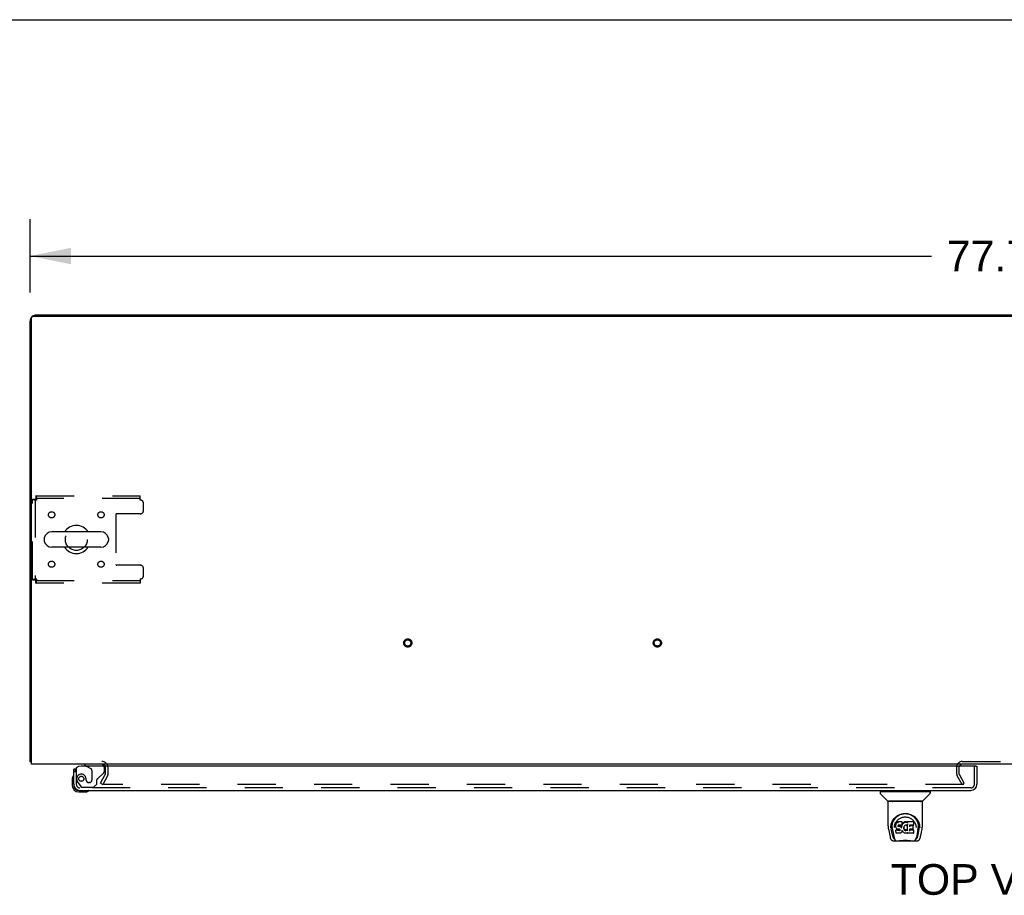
# Model space of a CAD drawing. Header units: inches. Extents: x 0 to 278, y 0 to 180.
# Tile 75 of 80: x 57 to 97, y 145 to 180. Entities that reach past the tile are written whole.
import ezdxf

# ---------------------------------------------------------------- set-up
doc = ezdxf.new("R2010")
doc.units = ezdxf.units.IN
doc.header["$LTSCALE"] = 15.310625
doc.header["$MEASUREMENT"] = 0
doc.linetypes.add('HIDDEN', pattern=[0.2, 0.1, -0.1])
doc.layers.get('0').update_dxf_attribs({"linetype": 'CONTINUOUS'})
for name, color, linetype in [('DEFAULT_2', 8, 'HIDDEN'), ('DIMENSIONS', 7, 'CONTINUOUS'), ('LEFTHAND_DOOR_ASSEMBLY', 7, 'CONTINUOUS')]:
    doc.layers.add(name, color=color, linetype=linetype)
doc.styles.get("Standard").update_dxf_attribs({"font": 'arial.ttf'})
doc.dimstyles.new('DIMSTYLE_1', dxfattribs={"dimtxt": 1.228125, "dimasz": 1.6375, "dimexe": 0.09, "dimexo": 0.07, "dimgap": 0.0375, "dimtad": 0, "dimtih": 1, "dimtoh": 1, "dimzin": 4, "dimdsep": 46, "dimtxsty": 'Standard', "dimblk": '_FILLED', "dimblk1": '_FILLED', "dimblk2": '_FILLED', "dimcen": 0.09, "dimadec": 3, "dimazin": 1, "dimtfac": 1, "dimtdec": 3, "dimtofl": 0, "dimtmove": 0, "dimatfit": 3, "dimldrblk": '_FILLED', "dimfxl": 0, "dimtolj": 1, "dimtzin": 4, "dimarcsym": 0})

# ---------------------------------------------------------------- blocks, each defined once
blk = doc.blocks.new('_FILLED')
at = {"color": 0, "linetype": 'ByBlock'}
blk.add_solid([(0, 0), (-1, 0.2), (-1, -0.2)], dxfattribs=at)
blk = doc.blocks.new('*D1')
at = {"layer": 'DIMENSIONS', "color": 2, "linetype": 'Continuous'}
for p, q in [((57.697, 169.189), (57.697, 172.126)), ((135.447, 169.189), (135.447, 172.126)), ((57.697, 170.652), (93.812, 170.652)), ((135.447, 170.652), (99.332, 170.652))]:
    blk.add_line(p, q, dxfattribs=at)
at = {"layer": 'DIMENSIONS', "color": 2, "linetype": 'Continuous', "xscale": 1.6375, "yscale": 1.6375, "zscale": 1.6375, "rotation": 180}
blk.add_blockref('_FILLED', (57.697, 170.652), dxfattribs=at)
at = {"layer": 'DIMENSIONS', "color": 2, "linetype": 'Continuous', "xscale": 1.6375, "yscale": 1.6375, "zscale": 1.6375}
blk.add_blockref('_FILLED', (135.447, 170.652), dxfattribs=at)
at = {"layer": 'DIMENSIONS', "color": 2, "linetype": 'Continuous', "insert": (96.572, 171.266), "char_height": 1.2281, "width": 4.29159, "attachment_point": 2, "line_spacing_factor": 0.9}
blk.add_mtext('77.75', dxfattribs=at)

msp = doc.modelspace()

# ---------------------------------------------------------------- linework, layer by layer
at = {"color": 7, "linetype": 'Continuous'}
for p, q in [((0, 180.125), (278.375, 180.125)), ((65.197, 168.289), (65.197, 168.237)), ((65.197, 168.289), (127.947, 168.289)), ((96.572, 168.289), (96.572, 168.237)), ((60.538, 159.595), (58.563, 159.595)), ((58.263, 159.333), (58.263, 159.245)), ((60.538, 158.983), (58.563, 158.983)), ((60.838, 159.333), (60.838, 159.245)), ((57.749, 150.393), (57.697, 150.393))]:
    msp.add_line(p, q, dxfattribs=at)
at = {"color": 3, "linetype": 'Continuous'}
for p, q in [((57.749, 150.289), (57.749, 168.177)), ((57.809, 168.237), (135.335, 168.237)), ((57.943, 168.289), (65.197, 168.289)), ((57.697, 150.393), (57.697, 168.042)), ((135.395, 150.289), (57.749, 150.289))]:
    msp.add_line(p, q, dxfattribs=at)
for points in [[(57.725, 150.379), (57.721, 150.379), (57.717, 150.38), (57.714, 150.381), (57.712, 150.382), (57.709, 150.383), (57.706, 150.383), (57.704, 150.384), (57.702, 150.385), (57.7, 150.387), (57.699, 150.388), (57.698, 150.389), (57.697, 150.39), (57.697, 150.391), (57.697, 150.393)], [(57.749, 150.373), (57.749, 150.373), (57.745, 150.374), (57.74, 150.375), (57.736, 150.376), (57.732, 150.377), (57.725, 150.379)]]:
    msp.add_lwpolyline(points, dxfattribs=at)
for centre, radius, start, end in [((57.943, 168.042), 0.246, 140.5601, 180), ((57.809, 168.177), 0.06, 90, 180), ((57.943, 168.042), 0.246, 90, 129.4399), ((60.575, 150.146), 0.142, 26.4666, 90), ((95.041, 150.174), 0.115, 115.1781, 161.7549)]:
    msp.add_arc(centre, radius, start, end, dxfattribs=at)
at = {"color": 7, "linetype": 'Continuous'}
for centre, radius, start, end in [((59.551, 159.289), 0.562, 32.9567, 147.0433), ((58.407, 159.333), 0.144, 164.3697, 180), ((58.563, 159.289), 0.306, 90, 164.3697), ((60.538, 159.289), 0.306, 15.6303, 90), ((60.695, 159.333), 0.144, 0, 15.6303), ((58.407, 159.245), 0.144, 180, 195.6303), ((58.563, 159.289), 0.306, 195.6303, 270), ((59.551, 159.289), 0.562, 212.956, 327.044), ((60.538, 159.289), 0.306, 270, 344.3697), ((60.695, 159.245), 0.144, 344.3697, 360)]:
    msp.add_arc(centre, radius, start, end, dxfattribs=at)
at = {"layer": 'DEFAULT_2', "color": 8, "linetype": 'HIDDEN'}
for p, q in [((57.935, 161.039), (57.935, 160.935)), ((57.935, 161.039), (62.113, 161.039)), ((62.113, 160.872), (62.113, 161.039)), ((57.801, 157.673), (57.801, 160.905)), ((57.801, 160.905), (57.905, 160.905)), ((57.905, 160.905), (57.905, 157.673)), ((62.113, 160.935), (57.935, 160.935)), ((62.238, 160.445), (62.238, 160.747)), ((61.138, 160.29), (61.138, 158.288)), ((62.113, 160.32), (61.168, 160.32)), ((62.113, 158.258), (61.168, 158.258)), ((62.238, 157.831), (62.238, 158.133)), ((57.801, 157.673), (57.905, 157.673)), ((57.935, 157.539), (57.935, 157.643)), ((57.935, 157.643), (62.113, 157.643)), ((62.113, 157.539), (57.935, 157.539)), ((62.113, 157.706), (62.113, 157.539)), ((95.041, 150.393), (98.103, 150.393)), ((60.718, 149.885), (60.718, 150.146)), ((60.822, 149.885), (60.822, 150.146)), ((94.822, 149.885), (94.822, 150.174)), ((94.926, 149.885), (94.926, 150.174)), ((60.517, 149.528), (60.713, 149.868)), ((60.517, 149.528), (60.607, 149.476)), ((60.803, 149.816), (60.607, 149.476)), ((95.036, 149.476), (94.84, 149.816)), ((95.126, 149.528), (94.93, 149.868)), ((95.036, 149.476), (95.126, 149.528)), ((95.103, 149.476), (60.653, 149.476))]:
    msp.add_line(p, q, dxfattribs=at)
for points in [[(57.968, 160.872), (57.965, 160.891), (57.963, 160.909), (57.961, 160.927), (57.958, 160.944), (57.956, 160.961), (57.954, 160.976), (57.951, 160.99), (57.949, 161.003), (57.947, 161.013), (57.944, 161.022), (57.942, 161.03), (57.94, 161.035), (57.937, 161.038), (57.935, 161.039)], [(57.801, 160.905), (57.802, 160.903), (57.805, 160.9), (57.81, 160.898), (57.817, 160.896), (57.826, 160.893), (57.837, 160.891), (57.85, 160.888), (57.864, 160.886), (57.879, 160.884), (57.895, 160.881), (57.913, 160.879), (57.931, 160.877), (57.949, 160.874), (57.968, 160.872)], [(57.905, 160.905), (57.905, 160.903), (57.906, 160.9), (57.908, 160.898), (57.911, 160.896), (57.914, 160.893), (57.919, 160.891), (57.923, 160.888), (57.929, 160.886), (57.934, 160.884), (57.94, 160.881), (57.947, 160.879), (57.954, 160.877), (57.961, 160.874), (57.968, 160.872)], [(57.968, 160.872), (57.965, 160.879), (57.963, 160.886), (57.961, 160.893), (57.958, 160.899), (57.956, 160.905), (57.954, 160.911), (57.951, 160.917), (57.949, 160.921), (57.947, 160.925), (57.944, 160.929), (57.942, 160.931), (57.94, 160.933), (57.937, 160.935), (57.935, 160.935)], [(57.968, 157.706), (57.949, 157.704), (57.931, 157.701), (57.913, 157.699), (57.895, 157.697), (57.879, 157.694), (57.864, 157.692), (57.85, 157.689), (57.837, 157.687), (57.826, 157.685), (57.817, 157.682), (57.81, 157.68), (57.805, 157.678), (57.802, 157.675), (57.801, 157.673)], [(57.968, 157.706), (57.961, 157.704), (57.954, 157.701), (57.947, 157.699), (57.94, 157.697), (57.934, 157.694), (57.929, 157.692), (57.923, 157.689), (57.919, 157.687), (57.914, 157.685), (57.911, 157.682), (57.908, 157.68), (57.906, 157.678), (57.905, 157.675), (57.905, 157.673)], [(57.935, 157.539), (57.937, 157.54), (57.94, 157.543), (57.942, 157.548), (57.944, 157.555), (57.947, 157.565), (57.949, 157.575), (57.951, 157.588), (57.954, 157.602), (57.956, 157.617), (57.958, 157.633), (57.961, 157.651), (57.963, 157.669), (57.965, 157.687), (57.968, 157.706)], [(57.935, 157.643), (57.937, 157.643), (57.94, 157.645), (57.942, 157.646), (57.944, 157.649), (57.947, 157.653), (57.949, 157.657), (57.951, 157.661), (57.954, 157.667), (57.956, 157.672), (57.958, 157.679), (57.961, 157.685), (57.963, 157.692), (57.965, 157.699), (57.968, 157.706)], [(60.635, 149.502), (60.635, 149.5), (60.634, 149.498), (60.634, 149.496), (60.633, 149.494), (60.633, 149.494)], [(60.633, 149.494), (60.633, 149.492), (60.634, 149.49), (60.634, 149.488), (60.635, 149.486), (60.636, 149.485), (60.638, 149.483), (60.639, 149.482), (60.641, 149.48), (60.643, 149.479), (60.645, 149.478), (60.647, 149.477)], [(60.653, 149.476), (60.651, 149.477), (60.649, 149.477), (60.647, 149.477)]]:
    msp.add_lwpolyline(points, dxfattribs=at)
for centre, radius in [((58.561, 160.279), 0.125), ((60.54, 160.279), 0.125), ((59.551, 159.289), 0.438), ((58.561, 158.299), 0.125), ((60.54, 158.299), 0.125), ((72.829, 155.143), 0.164), ((72.829, 155.143), 0.124), ((82.829, 155.143), 0.164), ((82.829, 155.143), 0.124)]:
    msp.add_circle(centre, radius, dxfattribs=at)
for centre, radius, start, end in [((62.113, 160.747), 0.125, 0, 90), ((61.168, 160.29), 0.03, 90, 180), ((62.113, 160.445), 0.125, 270, 360), ((61.168, 158.288), 0.03, 180, 270), ((62.113, 158.133), 0.125, 0, 90), ((62.113, 157.831), 0.125, 270, 360), ((60.575, 150.146), 0.246, 0, 90), ((95.041, 150.174), 0.219, 90, 180), ((60.575, 150.146), 0.142, 0, 26.4666), ((95.041, 150.174), 0.115, 161.7549, 180), ((95.041, 150.174), 0.115, 90, 115.1781), ((60.685, 149.885), 0.033, 330, 360), ((60.685, 149.885), 0.137, 330, 360), ((94.959, 149.885), 0.137, 180, 210), ((94.959, 149.885), 0.033, 180, 210)]:
    msp.add_arc(centre, radius, start, end, dxfattribs=at)
at = {"layer": 'LEFTHAND_DOOR_ASSEMBLY', "color": 3, "linetype": 'Continuous'}
for p, q in [((59.447, 149.477), (59.447, 150.085)), ((95.572, 150.21), (59.739, 150.21)), ((95.634, 150.21), (95.634, 149.477)), ((59.693, 149.231), (95.388, 149.231))]:
    msp.add_line(p, q, dxfattribs=at)
at = {"layer": 'LEFTHAND_DOOR_ASSEMBLY', "color": 7, "linetype": 'Continuous'}
for p, q in [((59.522, 150.085), (59.447, 150.085)), ((59.889, 150.289), (59.889, 150.25)), ((59.889, 150.25), (59.958, 150.21)), ((95.572, 150.21), (95.634, 150.21)), ((59.387, 149.69), (59.387, 149.434)), ((59.447, 149.477), (59.447, 149.434)), ((59.65, 149.231), (59.693, 149.231)), ((59.65, 149.171), (59.906, 149.171)), ((91.755, 149.184), (91.755, 149.129)), ((91.763, 149.192), (93.755, 149.192)), ((91.814, 149.192), (91.814, 149.231)), ((93.704, 149.192), (93.704, 149.231)), ((93.763, 149.184), (93.763, 149.129)), ((92.062, 148.807), (91.767, 149.101)), ((92.07, 147.819), (92.07, 148.782)), ((93.44, 148.79), (92.078, 148.79)), ((93.436, 148.798), (92.083, 148.798)), ((92.144, 148.798), (92.142, 148.794)), ((93.376, 148.794), (93.374, 148.798)), ((93.376, 148.794), (93.376, 148.794)), ((93.448, 147.819), (93.448, 148.782)), ((93.457, 148.807), (93.752, 149.101)), ((92.327, 148.073), (92.352, 148.108)), ((92.413, 147.943), (92.399, 147.921)), ((92.423, 147.952), (92.413, 147.943)), ((92.414, 147.907), (92.413, 147.943)), ((92.434, 147.96), (92.423, 147.952)), ((92.424, 147.916), (92.423, 147.952)), ((92.457, 147.971), (92.434, 147.96)), ((92.435, 147.924), (92.434, 147.96)), ((92.483, 147.979), (92.457, 147.971)), ((92.458, 147.934), (92.457, 147.971)), ((92.636, 147.979), (92.483, 147.979)), ((92.483, 147.942), (92.483, 147.979)), ((92.483, 147.942), (92.484, 147.941)), ((92.637, 147.924), (92.636, 147.979)), ((92.636, 147.944), (92.636, 147.979)), ((92.678, 147.929), (92.663, 147.911)), ((92.695, 147.945), (92.678, 147.929)), ((92.678, 147.893), (92.678, 147.929)), ((92.715, 147.96), (92.695, 147.945)), ((92.696, 147.909), (92.695, 147.945)), ((92.737, 147.97), (92.715, 147.96)), ((92.715, 147.923), (92.715, 147.96)), ((92.761, 147.975), (92.737, 147.97)), ((92.737, 147.933), (92.737, 147.97)), ((92.784, 147.977), (92.761, 147.975)), ((92.761, 147.938), (92.761, 147.975)), ((92.761, 147.937), (92.761, 147.938)), ((92.784, 147.977), (92.808, 147.977)), ((92.784, 147.94), (92.784, 147.977)), ((92.784, 147.939), (92.784, 147.94)), ((92.821, 147.975), (92.808, 147.977)), ((92.808, 147.94), (92.808, 147.977)), ((92.808, 147.939), (92.808, 147.94)), ((92.834, 147.971), (92.821, 147.975)), ((92.821, 147.938), (92.821, 147.975)), ((92.846, 147.963), (92.834, 147.971)), ((92.834, 147.934), (92.834, 147.971)), ((93.095, 147.977), (92.846, 147.977)), ((92.847, 147.927), (92.846, 147.977)), ((93.109, 147.852), (93.111, 147.96)), ((93.11, 147.991), (93.127, 147.966)), ((92.085, 147.675), (92.151, 147.37)), ((92.178, 147.734), (92.181, 147.792)), ((92.178, 147.735), (92.178, 147.734)), ((92.181, 147.792), (92.19, 147.846)), ((92.191, 147.852), (92.191, 147.797)), ((92.259, 147.402), (92.202, 147.679)), ((92.239, 147.745), (92.24, 147.719)), ((92.249, 147.654), (92.311, 147.35)), ((92.324, 147.748), (92.324, 147.748)), ((92.384, 147.871), (92.382, 147.846)), ((92.383, 147.812), (92.382, 147.846)), ((92.383, 147.812), (92.383, 147.812)), ((92.384, 147.787), (92.383, 147.812)), ((92.389, 147.896), (92.384, 147.871)), ((92.384, 147.837), (92.384, 147.871)), ((92.389, 147.762), (92.384, 147.787)), ((92.384, 147.787), (92.384, 147.787)), ((92.399, 147.921), (92.389, 147.896)), ((92.389, 147.861), (92.389, 147.896)), ((92.398, 147.739), (92.389, 147.762)), ((92.389, 147.762), (92.389, 147.762)), ((92.396, 147.646), (92.389, 147.638)), ((92.391, 147.525), (92.389, 147.638)), ((92.458, 147.646), (92.396, 147.646)), ((92.397, 147.609), (92.396, 147.646)), ((92.412, 147.717), (92.398, 147.739)), ((92.398, 147.739), (92.398, 147.739)), ((92.399, 147.886), (92.399, 147.921)), ((92.43, 147.699), (92.412, 147.717)), ((92.412, 147.717), (92.412, 147.717)), ((92.451, 147.685), (92.43, 147.699)), ((92.43, 147.699), (92.43, 147.699)), ((92.463, 147.681), (92.451, 147.685)), ((92.451, 147.685), (92.451, 147.685)), ((92.519, 147.647), (92.458, 147.646)), ((92.458, 147.609), (92.458, 147.646)), ((92.458, 147.609), (92.458, 147.608)), ((92.476, 147.679), (92.463, 147.681)), ((92.473, 147.814), (92.472, 147.8)), ((92.472, 147.794), (92.473, 147.812)), ((92.475, 147.828), (92.473, 147.814)), ((92.477, 147.82), (92.474, 147.824)), ((92.474, 147.789), (92.474, 147.824)), ((92.477, 147.831), (92.475, 147.827)), ((92.479, 147.833), (92.476, 147.831)), ((92.524, 147.678), (92.476, 147.679)), ((92.481, 147.818), (92.477, 147.82)), ((92.477, 147.784), (92.477, 147.82)), ((92.491, 147.837), (92.479, 147.833)), ((92.48, 147.781), (92.481, 147.818)), ((92.492, 147.814), (92.481, 147.818)), ((92.504, 147.838), (92.491, 147.837)), ((92.515, 147.815), (92.492, 147.814)), ((92.492, 147.778), (92.492, 147.814)), ((92.492, 147.776), (92.492, 147.778)), ((92.617, 147.838), (92.504, 147.838)), ((92.504, 147.838), (92.504, 147.838)), ((92.54, 147.814), (92.515, 147.815)), ((92.515, 147.778), (92.515, 147.815)), ((92.515, 147.777), (92.515, 147.778)), ((92.533, 147.648), (92.519, 147.647)), ((92.519, 147.61), (92.519, 147.647)), ((92.519, 147.61), (92.519, 147.608)), ((92.524, 147.678), (92.524, 147.679)), ((92.531, 147.678), (92.524, 147.678)), ((92.536, 147.676), (92.531, 147.678)), ((92.537, 147.65), (92.533, 147.648)), ((92.533, 147.611), (92.533, 147.648)), ((92.54, 147.672), (92.536, 147.676)), ((92.542, 147.654), (92.537, 147.65)), ((92.537, 147.614), (92.537, 147.65)), ((92.565, 147.808), (92.54, 147.814)), ((92.54, 147.777), (92.54, 147.814)), ((92.54, 147.776), (92.54, 147.777)), ((92.544, 147.668), (92.54, 147.672)), ((92.547, 147.662), (92.542, 147.654)), ((92.542, 147.618), (92.542, 147.654)), ((92.55, 147.656), (92.544, 147.668)), ((92.553, 147.642), (92.55, 147.656)), ((92.55, 147.63), (92.55, 147.656)), ((92.552, 147.636), (92.552, 147.646)), ((92.578, 147.803), (92.565, 147.808)), ((92.565, 147.771), (92.565, 147.808)), ((92.589, 147.537), (92.568, 147.523)), ((92.589, 147.795), (92.578, 147.803)), ((92.578, 147.766), (92.578, 147.803)), ((92.607, 147.776), (92.589, 147.795)), ((92.589, 147.758), (92.589, 147.795)), ((92.607, 147.554), (92.589, 147.537)), ((92.589, 147.537), (92.589, 147.537)), ((92.616, 147.762), (92.607, 147.776)), ((92.607, 147.741), (92.607, 147.776)), ((92.614, 147.565), (92.607, 147.555)), ((92.607, 147.555), (92.607, 147.554)), ((92.62, 147.576), (92.614, 147.565)), ((92.614, 147.565), (92.614, 147.565)), ((92.62, 147.804), (92.616, 147.762)), ((92.617, 147.726), (92.616, 147.762)), ((92.629, 147.839), (92.617, 147.838)), ((92.617, 147.838), (92.617, 147.838)), ((92.618, 147.719), (92.618, 147.72)), ((92.624, 147.827), (92.62, 147.804)), ((92.621, 147.77), (92.62, 147.804)), ((92.629, 147.599), (92.62, 147.576)), ((92.62, 147.576), (92.62, 147.576)), ((92.627, 147.839), (92.624, 147.827)), ((92.624, 147.792), (92.624, 147.827)), ((92.636, 147.623), (92.629, 147.599)), ((92.629, 147.599), (92.629, 147.599)), ((92.634, 147.851), (92.63, 147.839)), ((92.63, 147.814), (92.63, 147.84)), ((92.635, 147.865), (92.634, 147.851)), ((92.634, 147.851), (92.634, 147.851)), ((92.637, 147.89), (92.635, 147.865)), ((92.638, 147.871), (92.635, 147.863)), ((92.635, 147.865), (92.635, 147.865)), ((92.636, 147.634), (92.635, 147.635)), ((92.636, 147.633), (92.636, 147.634)), ((92.636, 147.634), (92.636, 147.634)), ((92.636, 147.632), (92.636, 147.633)), ((92.636, 147.633), (92.636, 147.633)), ((92.637, 147.631), (92.636, 147.623)), ((92.636, 147.623), (92.636, 147.623)), ((92.637, 147.89), (92.637, 147.924)), ((92.657, 147.595), (92.637, 147.631)), ((92.65, 147.892), (92.638, 147.871)), ((92.639, 147.836), (92.638, 147.871)), ((92.663, 147.911), (92.65, 147.892)), ((92.65, 147.856), (92.65, 147.892)), ((92.67, 147.576), (92.657, 147.595)), ((92.657, 147.595), (92.657, 147.595)), ((92.663, 147.875), (92.663, 147.911)), ((92.685, 147.559), (92.67, 147.576)), ((92.67, 147.576), (92.67, 147.576)), ((92.702, 147.544), (92.685, 147.559)), ((92.685, 147.559), (92.685, 147.559)), ((92.702, 147.739), (92.701, 147.713)), ((92.706, 147.765), (92.702, 147.739)), ((92.703, 147.735), (92.702, 147.74)), ((92.702, 147.701), (92.703, 147.735)), ((92.72, 147.53), (92.702, 147.544)), ((92.702, 147.544), (92.702, 147.544)), ((92.705, 147.723), (92.703, 147.735)), ((92.715, 147.699), (92.705, 147.723)), ((92.705, 147.689), (92.705, 147.723)), ((92.709, 147.776), (92.706, 147.765)), ((92.715, 147.787), (92.709, 147.776)), ((92.714, 147.664), (92.715, 147.699)), ((92.729, 147.809), (92.715, 147.787)), ((92.727, 147.677), (92.715, 147.699)), ((92.726, 147.642), (92.727, 147.677)), ((92.735, 147.668), (92.727, 147.677)), ((92.736, 147.818), (92.729, 147.809)), ((92.734, 147.632), (92.735, 147.668)), ((92.744, 147.659), (92.735, 147.668)), ((92.745, 147.824), (92.736, 147.818)), ((92.754, 147.653), (92.744, 147.659)), ((92.744, 147.623), (92.744, 147.659)), ((92.768, 147.834), (92.745, 147.824)), ((92.766, 147.648), (92.754, 147.653)), ((92.754, 147.616), (92.754, 147.653)), ((92.765, 147.611), (92.766, 147.648)), ((92.778, 147.646), (92.766, 147.648)), ((92.779, 147.837), (92.768, 147.834)), ((92.777, 147.608), (92.778, 147.609)), ((92.778, 147.646), (92.79, 147.645)), ((92.778, 147.609), (92.778, 147.646)), ((92.79, 147.836), (92.779, 147.837)), ((92.802, 147.834), (92.79, 147.836)), ((92.802, 147.647), (92.79, 147.645)), ((92.79, 147.609), (92.79, 147.645)), ((92.79, 147.607), (92.79, 147.609)), ((92.813, 147.829), (92.802, 147.834)), ((92.814, 147.651), (92.802, 147.647)), ((92.802, 147.61), (92.802, 147.647)), ((92.825, 147.656), (92.814, 147.651)), ((92.814, 147.614), (92.814, 147.651)), ((92.836, 147.663), (92.825, 147.656)), ((92.826, 147.62), (92.825, 147.656)), ((92.848, 147.877), (92.832, 147.837)), ((92.85, 147.534), (92.832, 147.523)), ((92.836, 147.627), (92.836, 147.663)), ((92.849, 147.88), (92.848, 147.879)), ((92.848, 147.879), (92.848, 147.879)), ((92.848, 147.879), (92.848, 147.878)), ((92.848, 147.878), (92.848, 147.878)), ((92.848, 147.878), (92.848, 147.878)), ((92.848, 147.878), (92.848, 147.878)), ((92.848, 147.878), (92.848, 147.877)), ((92.852, 147.624), (92.848, 147.877)), ((92.85, 147.885), (92.849, 147.883)), ((92.849, 147.883), (92.849, 147.882)), ((92.849, 147.882), (92.849, 147.88)), ((92.856, 147.534), (92.85, 147.534)), ((92.854, 147.616), (92.854, 147.617)), ((92.856, 147.526), (92.856, 147.534)), ((93.064, 147.682), (92.935, 147.682)), ((92.936, 147.682), (92.935, 147.608)), ((93.095, 147.643), (92.935, 147.643)), ((92.937, 147.838), (92.936, 147.779)), ((93.095, 147.838), (92.937, 147.838)), ((93.064, 147.814), (92.937, 147.814)), ((93.075, 147.693), (93.077, 147.801)), ((93.104, 147.526), (93.106, 147.632)), ((93.193, 147.779), (93.195, 147.748)), ((93.195, 147.748), (93.195, 147.748)), ((93.269, 147.651), (93.208, 147.35)), ((93.26, 147.402), (93.316, 147.679)), ((93.316, 147.897), (93.329, 147.846)), ((93.327, 147.852), (93.328, 147.797)), ((93.341, 147.734), (93.341, 147.735)), ((93.368, 147.37), (93.433, 147.675)), ((92.275, 147.215), (93.244, 147.215)), ((92.318, 147.294), (92.325, 147.294)), ((92.325, 147.294), (92.327, 147.285)), ((92.329, 147.282), (92.327, 147.285)), ((92.398, 147.517), (92.391, 147.524)), ((92.544, 147.517), (92.398, 147.517)), ((92.398, 147.517), (92.398, 147.517)), ((92.489, 147.215), (92.513, 147.216)), ((92.537, 147.215), (92.535, 147.217)), ((92.556, 147.519), (92.544, 147.517)), ((92.544, 147.517), (92.544, 147.518)), ((92.568, 147.523), (92.556, 147.519)), ((92.568, 147.523), (92.568, 147.523)), ((92.731, 147.525), (92.72, 147.53)), ((92.72, 147.53), (92.72, 147.53)), ((92.742, 147.521), (92.731, 147.525)), ((92.731, 147.525), (92.731, 147.525)), ((92.764, 147.516), (92.742, 147.521)), ((92.787, 147.513), (92.764, 147.516)), ((92.81, 147.516), (92.787, 147.513)), ((92.787, 147.514), (92.787, 147.513)), ((92.832, 147.523), (92.81, 147.516)), ((92.832, 147.523), (92.832, 147.523)), ((93.095, 147.517), (92.864, 147.517)), ((92.982, 147.215), (92.984, 147.217)), ((93.19, 147.282), (93.191, 147.285)), ((93.191, 147.285), (93.194, 147.294)), ((93.194, 147.294), (93.201, 147.294))]:
    msp.add_line(p, q, dxfattribs=at)
at = {"layer": 'LEFTHAND_DOOR_ASSEMBLY', "color": 8, "linetype": 'HIDDEN'}
for p, q in [((59.551, 150.085), (59.522, 150.085)), ((59.551, 150.085), (59.551, 149.477)), ((60.519, 150.289), (59.889, 150.289)), ((59.958, 150.21), (60.127, 150.112)), ((60.177, 150.025), (60.177, 149.646)), ((60.427, 149.719), (60.647, 149.939)), ((60.676, 150.009), (60.676, 150.132)), ((95.53, 149.477), (95.53, 150.21)), ((59.625, 149.534), (59.727, 149.39)), ((59.948, 149.646), (59.948, 149.635)), ((60.079, 149.548), (60.046, 149.548)), ((60.369, 149.482), (60.369, 149.661)), ((95.388, 149.335), (59.693, 149.335)), ((59.791, 149.356), (60.243, 149.356)), ((60.243, 149.356), (60.369, 149.482))]:
    msp.add_line(p, q, dxfattribs=at)
at = {"layer": 'LEFTHAND_DOOR_ASSEMBLY', "color": 7, "linetype": 'Continuous'}
for points in [[(92.141, 148.793), (92.141, 148.792), (92.14, 148.791), (92.14, 148.791), (92.14, 148.79), (92.14, 148.79)], [(92.142, 148.794), (92.142, 148.793), (92.141, 148.793)], [(93.377, 148.793), (93.377, 148.793), (93.376, 148.794)], [(93.378, 148.79), (93.379, 148.79), (93.379, 148.791), (93.378, 148.791), (93.378, 148.792), (93.377, 148.793)], [(92.19, 147.846), (92.203, 147.897), (92.22, 147.945), (92.24, 147.989), (92.263, 148.031), (92.289, 148.069), (92.317, 148.105), (92.347, 148.138), (92.381, 148.169), (92.417, 148.198), (92.456, 148.224), (92.496, 148.246), (92.539, 148.266), (92.583, 148.282), (92.627, 148.294), (92.671, 148.302), (92.715, 148.307), (92.759, 148.309), (92.804, 148.307), (92.848, 148.302), (92.892, 148.294), (92.936, 148.282), (92.98, 148.266), (93.022, 148.246), (93.063, 148.223), (93.102, 148.198), (93.138, 148.169), (93.171, 148.138), (93.202, 148.105), (93.23, 148.069), (93.256, 148.031), (93.279, 147.989), (93.299, 147.945), (93.316, 147.897)], [(92.239, 147.745), (92.237, 147.769), (92.238, 147.815), (92.244, 147.862), (92.253, 147.908), (92.266, 147.953), (92.284, 147.996), (92.304, 148.036), (92.327, 148.073)], [(92.352, 148.108), (92.379, 148.139), (92.407, 148.167)], [(92.362, 147.912), (92.376, 147.94), (92.391, 147.966)], [(92.391, 147.966), (92.408, 147.991), (92.426, 148.014), (92.446, 148.035), (92.467, 148.056), (92.489, 148.075), (92.513, 148.092), (92.538, 148.108), (92.565, 148.122), (92.591, 148.135), (92.619, 148.145), (92.647, 148.154), (92.675, 148.16), (92.703, 148.165), (92.731, 148.167), (92.759, 148.168), (92.787, 148.168), (92.815, 148.165), (92.843, 148.16), (92.871, 148.154), (92.899, 148.145), (92.927, 148.135), (92.954, 148.123), (92.98, 148.108), (93.005, 148.092), (93.029, 148.075), (93.052, 148.056), (93.073, 148.036), (93.092, 148.014), (93.11, 147.991)], [(92.407, 148.167), (92.437, 148.192), (92.467, 148.214), (92.499, 148.233)], [(92.458, 147.934), (92.458, 147.934), (92.458, 147.933), (92.458, 147.933), (92.458, 147.933), (92.458, 147.933), (92.458, 147.933)], [(92.499, 148.233), (92.531, 148.25), (92.563, 148.265), (92.595, 148.277)], [(92.595, 148.277), (92.628, 148.286), (92.66, 148.294), (92.693, 148.299), (92.726, 148.302), (92.758, 148.303), (92.791, 148.302), (92.823, 148.299), (92.856, 148.294), (92.888, 148.287)], [(92.635, 147.942), (92.635, 147.942), (92.635, 147.941), (92.634, 147.941), (92.634, 147.941), (92.634, 147.941), (92.634, 147.941)], [(92.738, 147.931), (92.738, 147.932), (92.738, 147.932), (92.738, 147.932), (92.738, 147.932), (92.738, 147.933), (92.737, 147.933)], [(92.821, 147.937), (92.821, 147.937), (92.821, 147.937), (92.821, 147.937), (92.821, 147.938), (92.821, 147.938), (92.821, 147.938)], [(92.833, 147.933), (92.833, 147.933), (92.833, 147.933), (92.833, 147.933), (92.834, 147.934), (92.834, 147.934), (92.834, 147.934)], [(92.849, 147.939), (92.848, 147.939), (92.848, 147.939), (92.848, 147.939), (92.848, 147.939), (92.847, 147.94), (92.847, 147.94)], [(92.888, 148.287), (92.921, 148.278), (92.953, 148.266), (92.985, 148.252)], [(92.985, 148.252), (93.017, 148.235), (93.048, 148.216), (93.078, 148.194), (93.108, 148.17), (93.137, 148.142), (93.164, 148.111), (93.19, 148.077), (93.213, 148.04), (93.234, 147.999), (93.251, 147.956), (93.265, 147.911), (93.275, 147.864), (93.28, 147.817)], [(93.127, 147.966), (93.143, 147.94), (93.156, 147.912)], [(92.07, 147.819), (92.071, 147.785), (92.074, 147.745), (92.08, 147.706), (92.085, 147.675)], [(92.191, 147.797), (92.192, 147.763), (92.196, 147.719), (92.202, 147.679)], [(92.24, 147.719), (92.242, 147.699), (92.245, 147.675), (92.249, 147.654)], [(92.324, 147.748), (92.326, 147.778), (92.331, 147.815)], [(92.331, 147.815), (92.339, 147.85), (92.35, 147.882), (92.362, 147.912)], [(92.383, 147.812), (92.383, 147.812), (92.383, 147.811), (92.384, 147.811), (92.384, 147.811), (92.384, 147.811), (92.385, 147.811)], [(92.384, 147.837), (92.385, 147.836), (92.385, 147.836), (92.385, 147.836), (92.385, 147.835), (92.386, 147.835), (92.386, 147.835)], [(92.384, 147.787), (92.384, 147.787), (92.384, 147.787), (92.385, 147.786), (92.385, 147.786), (92.386, 147.786), (92.386, 147.786)], [(92.389, 147.861), (92.39, 147.861), (92.39, 147.861), (92.39, 147.86), (92.391, 147.86), (92.391, 147.86), (92.391, 147.86)], [(92.389, 147.762), (92.389, 147.762), (92.389, 147.762), (92.39, 147.762), (92.39, 147.761), (92.391, 147.761)], [(92.389, 147.602), (92.39, 147.602), (92.39, 147.602), (92.39, 147.601), (92.39, 147.601), (92.391, 147.601), (92.391, 147.601)], [(92.397, 147.609), (92.397, 147.609), (92.397, 147.608), (92.397, 147.608), (92.397, 147.608), (92.397, 147.608), (92.398, 147.607)], [(92.398, 147.739), (92.398, 147.738), (92.399, 147.738), (92.399, 147.738), (92.4, 147.738)], [(92.399, 147.885), (92.399, 147.885), (92.4, 147.885), (92.4, 147.885), (92.4, 147.884), (92.4, 147.884), (92.401, 147.884)], [(92.412, 147.717), (92.412, 147.717), (92.412, 147.717), (92.413, 147.717), (92.413, 147.717), (92.414, 147.717)], [(92.414, 147.907), (92.414, 147.906), (92.414, 147.906), (92.414, 147.906), (92.415, 147.906), (92.415, 147.906), (92.415, 147.905)], [(92.424, 147.916), (92.424, 147.916), (92.424, 147.915), (92.424, 147.915), (92.424, 147.915), (92.425, 147.915), (92.425, 147.915)], [(92.43, 147.699), (92.43, 147.699), (92.43, 147.699), (92.431, 147.699), (92.431, 147.699)], [(92.435, 147.923), (92.435, 147.923), (92.435, 147.923), (92.435, 147.923), (92.435, 147.923), (92.435, 147.922), (92.436, 147.922)], [(92.451, 147.685), (92.451, 147.685), (92.452, 147.686), (92.452, 147.686)], [(92.463, 147.681), (92.464, 147.681), (92.464, 147.681), (92.464, 147.681)], [(92.47, 147.799), (92.47, 147.799), (92.471, 147.799), (92.471, 147.799), (92.472, 147.8), (92.472, 147.8), (92.472, 147.8)], [(92.47, 147.793), (92.471, 147.793), (92.471, 147.793), (92.472, 147.793), (92.472, 147.793), (92.472, 147.793), (92.472, 147.794)], [(92.471, 147.813), (92.471, 147.813), (92.472, 147.813), (92.472, 147.813), (92.473, 147.814), (92.473, 147.814), (92.473, 147.814)], [(92.472, 147.787), (92.472, 147.787), (92.473, 147.787), (92.473, 147.788), (92.473, 147.788), (92.474, 147.788), (92.474, 147.788)], [(92.473, 147.827), (92.473, 147.827), (92.474, 147.827), (92.474, 147.827), (92.475, 147.827), (92.475, 147.827)], [(92.475, 147.831), (92.475, 147.831), (92.476, 147.831), (92.476, 147.831), (92.476, 147.831)], [(92.475, 147.783), (92.475, 147.783), (92.476, 147.783), (92.476, 147.783), (92.476, 147.784), (92.476, 147.784), (92.477, 147.784)], [(92.476, 147.679), (92.476, 147.679), (92.476, 147.679), (92.476, 147.679)], [(92.478, 147.834), (92.479, 147.833), (92.479, 147.833), (92.479, 147.833), (92.479, 147.833)], [(92.48, 147.78), (92.48, 147.78), (92.48, 147.78), (92.48, 147.78), (92.48, 147.78), (92.48, 147.781), (92.48, 147.781)], [(92.49, 147.837), (92.491, 147.837), (92.491, 147.837), (92.491, 147.837)], [(92.531, 147.678), (92.531, 147.678), (92.531, 147.678), (92.531, 147.678)], [(92.533, 147.611), (92.533, 147.611), (92.533, 147.61), (92.533, 147.61), (92.533, 147.61), (92.533, 147.61), (92.533, 147.609)], [(92.536, 147.676), (92.536, 147.676), (92.536, 147.676), (92.537, 147.676)], [(92.537, 147.614), (92.538, 147.613), (92.538, 147.613), (92.538, 147.613), (92.538, 147.613), (92.538, 147.613), (92.539, 147.612)], [(92.54, 147.672), (92.541, 147.672), (92.541, 147.672), (92.541, 147.672), (92.542, 147.672)], [(92.542, 147.619), (92.542, 147.618), (92.542, 147.618), (92.543, 147.618), (92.543, 147.617), (92.543, 147.617), (92.543, 147.617)], [(92.544, 147.668), (92.545, 147.667), (92.545, 147.667), (92.545, 147.667), (92.546, 147.667)], [(92.55, 147.656), (92.55, 147.656), (92.551, 147.655), (92.551, 147.655), (92.552, 147.655), (92.552, 147.655)], [(92.55, 147.63), (92.551, 147.63), (92.551, 147.629), (92.551, 147.629), (92.551, 147.629), (92.552, 147.629), (92.552, 147.629)], [(92.552, 147.636), (92.552, 147.635), (92.553, 147.635), (92.553, 147.635), (92.553, 147.635), (92.554, 147.635), (92.554, 147.635)], [(92.553, 147.642), (92.553, 147.642), (92.553, 147.642), (92.553, 147.641), (92.554, 147.641), (92.554, 147.641), (92.555, 147.641)], [(92.565, 147.77), (92.565, 147.77), (92.565, 147.771), (92.565, 147.771), (92.565, 147.771), (92.565, 147.771), (92.565, 147.771)], [(92.577, 147.765), (92.577, 147.765), (92.577, 147.765), (92.577, 147.765), (92.577, 147.766), (92.577, 147.766), (92.578, 147.766)], [(92.587, 147.757), (92.588, 147.757), (92.588, 147.757), (92.588, 147.758), (92.588, 147.758), (92.588, 147.758), (92.589, 147.758)], [(92.589, 147.537), (92.589, 147.537), (92.589, 147.537), (92.588, 147.537), (92.588, 147.537)], [(92.605, 147.739), (92.605, 147.739), (92.606, 147.74), (92.606, 147.74), (92.606, 147.74), (92.606, 147.74), (92.607, 147.74)], [(92.607, 147.554), (92.607, 147.554), (92.607, 147.554), (92.606, 147.554), (92.606, 147.554), (92.605, 147.554)], [(92.614, 147.565), (92.614, 147.565), (92.614, 147.565), (92.613, 147.565), (92.612, 147.565)], [(92.618, 147.72), (92.617, 147.722), (92.617, 147.723), (92.617, 147.724), (92.617, 147.725)], [(92.62, 147.576), (92.62, 147.576), (92.619, 147.576), (92.619, 147.576), (92.618, 147.576)], [(92.623, 147.768), (92.622, 147.768), (92.622, 147.768), (92.621, 147.769), (92.621, 147.769), (92.621, 147.769), (92.621, 147.77)], [(92.626, 147.791), (92.626, 147.791), (92.626, 147.791), (92.625, 147.791), (92.625, 147.791), (92.625, 147.792), (92.624, 147.792)], [(92.629, 147.599), (92.629, 147.599), (92.629, 147.598), (92.628, 147.598), (92.628, 147.598), (92.627, 147.598)], [(92.629, 147.839), (92.629, 147.839), (92.629, 147.839), (92.628, 147.839), (92.628, 147.839)], [(92.63, 147.839), (92.629, 147.839), (92.629, 147.839), (92.629, 147.839)], [(92.632, 147.813), (92.632, 147.813), (92.631, 147.813), (92.631, 147.813), (92.631, 147.814), (92.631, 147.814), (92.63, 147.814)], [(92.634, 147.851), (92.634, 147.851), (92.633, 147.85), (92.633, 147.85), (92.632, 147.85), (92.632, 147.85)], [(92.635, 147.865), (92.635, 147.865), (92.635, 147.865), (92.635, 147.864), (92.634, 147.864), (92.634, 147.864), (92.633, 147.864)], [(92.636, 147.623), (92.636, 147.623), (92.636, 147.622), (92.635, 147.622), (92.635, 147.622), (92.635, 147.622), (92.634, 147.622)], [(92.637, 147.89), (92.637, 147.889), (92.636, 147.889), (92.636, 147.889), (92.636, 147.889), (92.635, 147.888), (92.635, 147.888)], [(92.635, 147.635), (92.635, 147.635), (92.635, 147.636)], [(92.636, 147.631), (92.636, 147.631), (92.636, 147.631), (92.636, 147.631), (92.636, 147.632), (92.636, 147.632), (92.636, 147.632), (92.636, 147.632)], [(92.637, 147.631), (92.637, 147.631), (92.636, 147.631), (92.636, 147.631), (92.636, 147.631)], [(92.641, 147.834), (92.64, 147.835), (92.64, 147.835), (92.64, 147.835), (92.639, 147.835), (92.639, 147.836), (92.639, 147.836)], [(92.652, 147.855), (92.651, 147.855), (92.651, 147.855), (92.651, 147.855), (92.65, 147.856), (92.65, 147.856), (92.65, 147.856)], [(92.657, 147.595), (92.657, 147.595), (92.657, 147.595), (92.658, 147.594), (92.658, 147.595)], [(92.665, 147.874), (92.665, 147.874), (92.664, 147.874), (92.664, 147.875), (92.664, 147.875), (92.664, 147.875), (92.663, 147.875)], [(92.67, 147.576), (92.67, 147.576), (92.67, 147.576), (92.671, 147.576), (92.671, 147.576), (92.671, 147.576)], [(92.68, 147.892), (92.68, 147.892), (92.679, 147.892), (92.679, 147.892), (92.679, 147.892), (92.679, 147.893), (92.678, 147.893)], [(92.685, 147.559), (92.685, 147.559), (92.686, 147.559), (92.686, 147.559), (92.687, 147.559)], [(92.697, 147.908), (92.696, 147.908), (92.696, 147.908), (92.696, 147.908), (92.696, 147.909), (92.696, 147.909), (92.695, 147.909)], [(92.701, 147.713), (92.701, 147.713), (92.701, 147.712), (92.7, 147.712), (92.7, 147.712), (92.699, 147.712), (92.699, 147.712)], [(92.702, 147.739), (92.702, 147.739), (92.702, 147.739), (92.702, 147.738), (92.701, 147.738), (92.701, 147.738), (92.7, 147.738)], [(92.702, 147.701), (92.702, 147.7), (92.702, 147.7), (92.701, 147.7), (92.701, 147.7), (92.7, 147.699), (92.7, 147.699)], [(92.702, 147.544), (92.702, 147.544), (92.703, 147.544), (92.703, 147.544), (92.703, 147.544)], [(92.705, 147.688), (92.704, 147.688), (92.704, 147.688), (92.704, 147.688), (92.703, 147.687), (92.703, 147.687), (92.703, 147.687)], [(92.706, 147.765), (92.705, 147.765), (92.705, 147.764), (92.705, 147.764), (92.704, 147.764), (92.704, 147.764)], [(92.709, 147.776), (92.709, 147.776), (92.709, 147.776), (92.708, 147.776), (92.708, 147.776), (92.707, 147.776)], [(92.714, 147.664), (92.714, 147.664), (92.714, 147.663), (92.713, 147.663), (92.713, 147.663), (92.713, 147.663), (92.712, 147.663)], [(92.715, 147.787), (92.714, 147.787), (92.714, 147.787), (92.714, 147.786), (92.713, 147.787)], [(92.716, 147.922), (92.716, 147.922), (92.716, 147.922), (92.715, 147.922), (92.715, 147.923), (92.715, 147.923), (92.715, 147.923)], [(92.725, 147.64), (92.725, 147.64), (92.725, 147.64), (92.726, 147.641), (92.726, 147.641), (92.726, 147.641), (92.726, 147.641)], [(92.729, 147.809), (92.729, 147.809), (92.728, 147.809), (92.728, 147.809), (92.728, 147.809), (92.727, 147.809)], [(92.733, 147.63), (92.733, 147.631), (92.734, 147.631), (92.734, 147.631), (92.734, 147.631), (92.734, 147.631), (92.734, 147.632)], [(92.736, 147.818), (92.736, 147.818), (92.735, 147.818), (92.735, 147.818), (92.735, 147.818)], [(92.743, 147.622), (92.743, 147.622), (92.743, 147.622), (92.743, 147.622), (92.744, 147.623), (92.744, 147.623), (92.744, 147.623)], [(92.745, 147.824), (92.745, 147.824), (92.744, 147.824), (92.744, 147.824)], [(92.753, 147.615), (92.753, 147.615), (92.754, 147.615), (92.754, 147.615), (92.754, 147.615), (92.754, 147.616), (92.754, 147.616)], [(92.765, 147.61), (92.765, 147.61), (92.765, 147.61), (92.765, 147.611), (92.765, 147.611), (92.765, 147.611), (92.765, 147.611)], [(92.768, 147.834), (92.768, 147.834), (92.768, 147.834), (92.768, 147.834)], [(92.779, 147.837), (92.779, 147.837), (92.779, 147.837), (92.779, 147.837)], [(92.79, 147.836), (92.79, 147.836), (92.79, 147.837), (92.79, 147.837)], [(92.802, 147.834), (92.802, 147.834), (92.802, 147.834), (92.802, 147.834)], [(92.803, 147.609), (92.803, 147.609), (92.803, 147.609), (92.803, 147.61), (92.803, 147.61), (92.802, 147.61), (92.802, 147.61)], [(92.813, 147.829), (92.814, 147.829), (92.816, 147.828), (92.818, 147.828), (92.82, 147.828), (92.822, 147.828), (92.824, 147.829), (92.826, 147.83), (92.828, 147.831), (92.829, 147.833), (92.831, 147.834), (92.832, 147.836), (92.832, 147.837)], [(92.814, 147.83), (92.814, 147.829), (92.814, 147.829), (92.813, 147.829)], [(92.815, 147.613), (92.815, 147.613), (92.815, 147.613), (92.815, 147.614), (92.815, 147.614), (92.815, 147.614), (92.814, 147.614)], [(92.827, 147.618), (92.827, 147.619), (92.826, 147.619), (92.826, 147.619), (92.826, 147.619), (92.826, 147.619), (92.826, 147.62)], [(92.851, 147.661), (92.851, 147.662), (92.85, 147.662), (92.849, 147.663), (92.849, 147.664), (92.848, 147.664), (92.847, 147.664), (92.846, 147.665), (92.846, 147.665), (92.845, 147.665), (92.844, 147.665), (92.843, 147.666), (92.842, 147.666)], [(92.849, 147.922), (92.849, 147.923), (92.848, 147.923), (92.848, 147.924), (92.848, 147.924), (92.847, 147.925), (92.847, 147.925)], [(92.848, 147.877), (92.848, 147.877), (92.848, 147.877)], [(92.848, 147.877), (92.848, 147.877), (92.848, 147.877), (92.848, 147.877)], [(92.85, 147.535), (92.85, 147.535), (92.85, 147.535), (92.85, 147.535), (92.85, 147.534), (92.85, 147.534), (92.85, 147.534)], [(92.854, 147.617), (92.853, 147.619), (92.853, 147.621), (92.852, 147.623)], [(92.858, 147.535), (92.857, 147.535), (92.857, 147.535), (92.857, 147.535), (92.857, 147.534), (92.856, 147.534), (92.856, 147.534)], [(92.933, 147.604), (92.933, 147.605), (92.933, 147.605), (92.933, 147.605), (92.934, 147.605), (92.934, 147.605), (92.934, 147.606)], [(92.934, 147.776), (92.935, 147.776), (92.935, 147.776), (92.935, 147.777), (92.935, 147.777), (92.936, 147.777), (92.936, 147.777)], [(92.934, 147.683), (92.934, 147.682), (92.935, 147.682), (92.935, 147.682), (92.935, 147.682), (92.935, 147.682), (92.935, 147.682)], [(92.936, 147.838), (92.936, 147.838), (92.936, 147.838), (92.936, 147.838), (92.937, 147.838), (92.937, 147.838), (92.937, 147.838)], [(93.064, 147.682), (93.065, 147.682), (93.067, 147.682), (93.069, 147.683), (93.07, 147.684), (93.072, 147.685), (93.073, 147.686), (93.074, 147.688), (93.074, 147.689), (93.075, 147.691), (93.075, 147.693)], [(93.095, 147.838), (93.096, 147.838), (93.098, 147.838), (93.1, 147.839), (93.102, 147.84), (93.104, 147.841), (93.106, 147.843), (93.107, 147.845), (93.108, 147.847), (93.109, 147.85), (93.109, 147.852)], [(93.156, 147.912), (93.169, 147.882), (93.179, 147.85), (93.187, 147.815), (93.193, 147.779)], [(93.269, 147.651), (93.27, 147.654), (93.27, 147.657), (93.271, 147.66), (93.271, 147.663), (93.272, 147.666), (93.272, 147.669), (93.273, 147.672), (93.273, 147.675), (93.274, 147.678), (93.274, 147.681), (93.275, 147.685), (93.275, 147.688), (93.276, 147.692), (93.276, 147.695), (93.276, 147.699), (93.277, 147.702), (93.277, 147.706), (93.278, 147.71), (93.278, 147.714), (93.278, 147.718), (93.28, 147.745)], [(93.28, 147.817), (93.281, 147.769), (93.28, 147.745)], [(93.316, 147.679), (93.323, 147.718), (93.327, 147.763), (93.328, 147.797)], [(93.329, 147.846), (93.337, 147.792), (93.341, 147.734)], [(93.433, 147.675), (93.439, 147.705), (93.444, 147.745), (93.447, 147.785), (93.448, 147.819)], [(92.151, 147.37), (92.153, 147.357), (92.158, 147.338), (92.163, 147.321), (92.168, 147.306), (92.174, 147.293), (92.18, 147.28), (92.187, 147.269), (92.194, 147.259), (92.202, 147.249), (92.211, 147.24), (92.221, 147.232), (92.233, 147.225), (92.245, 147.22), (92.258, 147.217)], [(92.258, 147.217), (92.271, 147.215), (92.275, 147.215)], [(92.259, 147.402), (92.263, 147.385), (92.267, 147.367), (92.272, 147.35), (92.278, 147.335), (92.284, 147.323), (92.29, 147.312), (92.297, 147.304), (92.304, 147.298), (92.312, 147.295), (92.318, 147.294)], [(92.311, 147.35), (92.313, 147.34), (92.316, 147.328), (92.319, 147.316), (92.322, 147.305), (92.325, 147.294)], [(92.365, 147.263), (92.36, 147.263), (92.355, 147.264), (92.35, 147.265), (92.345, 147.266), (92.341, 147.268), (92.337, 147.271), (92.334, 147.274), (92.331, 147.278), (92.329, 147.282), (92.329, 147.282)], [(92.329, 147.282), (92.334, 147.271), (92.341, 147.259), (92.347, 147.249), (92.354, 147.241), (92.361, 147.233), (92.369, 147.227), (92.378, 147.222), (92.387, 147.218), (92.397, 147.216), (92.404, 147.215)], [(92.391, 147.525), (92.391, 147.524), (92.391, 147.524)], [(92.391, 147.524), (92.391, 147.524), (92.391, 147.524), (92.392, 147.524), (92.392, 147.524)], [(92.398, 147.517), (92.398, 147.517), (92.398, 147.517), (92.398, 147.517), (92.398, 147.518), (92.398, 147.518), (92.399, 147.518)], [(92.489, 147.215), (92.51, 147.216), (92.533, 147.217)], [(92.513, 147.216), (92.541, 147.218), (92.571, 147.22), (92.601, 147.223), (92.632, 147.225), (92.663, 147.228), (92.695, 147.23), (92.727, 147.231), (92.759, 147.231), (92.791, 147.231), (92.823, 147.23), (92.855, 147.228), (92.887, 147.225), (92.917, 147.223), (92.947, 147.22), (92.977, 147.218)], [(92.533, 147.217), (92.558, 147.219), (92.584, 147.222), (92.611, 147.225), (92.639, 147.227), (92.668, 147.23), (92.698, 147.232), (92.728, 147.233), (92.759, 147.233), (92.79, 147.233), (92.82, 147.232), (92.85, 147.23), (92.879, 147.227), (92.907, 147.225), (92.934, 147.222), (92.96, 147.219)], [(92.556, 147.519), (92.556, 147.519), (92.556, 147.519), (92.556, 147.519)], [(92.568, 147.523), (92.568, 147.523), (92.568, 147.523), (92.567, 147.524)], [(92.72, 147.53), (92.72, 147.53), (92.721, 147.53), (92.721, 147.53), (92.721, 147.531)], [(92.731, 147.525), (92.731, 147.525), (92.731, 147.525), (92.732, 147.525)], [(92.742, 147.521), (92.742, 147.521), (92.742, 147.521), (92.742, 147.522)], [(92.764, 147.516), (92.764, 147.516), (92.764, 147.516), (92.764, 147.516)], [(92.809, 147.517), (92.809, 147.517), (92.81, 147.516), (92.81, 147.516)], [(92.831, 147.524), (92.831, 147.523), (92.831, 147.523), (92.832, 147.523)], [(92.856, 147.526), (92.856, 147.524), (92.857, 147.522), (92.858, 147.52), (92.859, 147.519), (92.86, 147.518), (92.862, 147.518), (92.863, 147.517), (92.864, 147.517)], [(92.96, 147.219), (92.985, 147.217), (93.008, 147.216), (93.03, 147.215)], [(92.977, 147.218), (93.006, 147.216), (93.03, 147.215)], [(93.095, 147.517), (93.096, 147.517), (93.098, 147.518), (93.099, 147.518), (93.101, 147.519), (93.102, 147.52), (93.103, 147.522), (93.104, 147.524), (93.104, 147.526)], [(93.115, 147.215), (93.122, 147.216), (93.132, 147.218), (93.141, 147.222), (93.15, 147.227), (93.157, 147.233), (93.165, 147.241), (93.171, 147.249), (93.178, 147.259), (93.185, 147.271), (93.19, 147.282)], [(93.154, 147.263), (93.159, 147.263), (93.164, 147.264), (93.169, 147.265), (93.173, 147.266), (93.178, 147.268), (93.181, 147.271), (93.185, 147.274), (93.188, 147.278), (93.19, 147.282), (93.19, 147.282)], [(93.194, 147.294), (93.197, 147.305), (93.2, 147.316), (93.203, 147.328), (93.206, 147.341), (93.208, 147.35)], [(93.201, 147.294), (93.207, 147.295), (93.214, 147.298), (93.222, 147.304), (93.228, 147.312), (93.235, 147.323), (93.241, 147.336), (93.246, 147.35), (93.251, 147.367), (93.256, 147.385), (93.26, 147.402)], [(93.244, 147.215), (93.247, 147.215), (93.26, 147.217)], [(93.26, 147.217), (93.273, 147.22), (93.285, 147.225), (93.297, 147.232), (93.307, 147.24), (93.316, 147.248), (93.325, 147.258), (93.332, 147.269), (93.338, 147.28), (93.344, 147.292), (93.35, 147.306), (93.355, 147.321), (93.36, 147.338), (93.365, 147.357), (93.368, 147.37)]]:
    msp.add_lwpolyline(points, dxfattribs=at)
at = {"layer": 'LEFTHAND_DOOR_ASSEMBLY', "color": 8, "linetype": 'HIDDEN'}
msp.add_circle((59.751, 149.698), 0.101, dxfattribs=at)
at = {"layer": 'LEFTHAND_DOOR_ASSEMBLY', "color": 3, "linetype": 'Continuous'}
for centre, radius, start, end in [((59.739, 149.96), 0.25, 90, 180), ((95.572, 150.19), 0.02, 0, 90), ((59.693, 149.477), 0.246, 180, 270), ((95.388, 149.477), 0.246, 270, 360)]:
    msp.add_arc(centre, radius, start, end, dxfattribs=at)
at = {"layer": 'LEFTHAND_DOOR_ASSEMBLY', "color": 8, "linetype": 'HIDDEN'}
for centre, radius, start, end in [((60.077, 150.025), 0.1, 0, 59.908), ((60.576, 150.009), 0.1, 315, 360), ((60.519, 150.132), 0.157, 0, 29.8303), ((59.751, 149.698), 0.187, 17.8482, 196.8439), ((59.941, 149.756), 0.386, 196.8439, 215.1), ((59.555, 149.635), 0.393, 1.6599, 17.9298), ((60.046, 149.646), 0.098, 180, 270), ((60.079, 149.646), 0.098, 270, 360), ((60.408, 149.661), 0.039, 111.6096, 180), ((60.357, 149.79), 0.1, 291.6096, 315), ((59.693, 149.477), 0.142, 180, 270), ((59.791, 149.435), 0.079, 215.1, 270), ((95.388, 149.477), 0.142, 270, 360)]:
    msp.add_arc(centre, radius, start, end, dxfattribs=at)
at = {"layer": 'LEFTHAND_DOOR_ASSEMBLY', "color": 7, "linetype": 'Continuous'}
for centre, radius, start, end in [((60.519, 150.132), 0.157, 29.8303, 90), ((59.637, 149.69), 0.25, 149.1101, 180), ((59.435, 149.811), 0.015, 96.3796, 149.1101), ((59.432, 149.811), 0.015, 0, 83.6204), ((59.65, 149.434), 0.263, 180, 270), ((59.65, 149.434), 0.203, 180, 270), ((59.906, 149.421), 0.25, 270, 300.8899), ((60.027, 149.216), 0.015, 6.3796, 90), ((60.027, 149.219), 0.015, 300.8899, 353.6204), ((91.763, 149.184), 0.00787, 90, 180), ((91.795, 149.129), 0.0394, 180, 225), ((93.724, 149.129), 0.0394, 315, 360), ((93.755, 149.184), 0.00787, 0, 90), ((92.083, 148.827), 0.0295, 225, 270), ((92.078, 148.782), 0.00787, 90, 180), ((92.252, 148.81), 0.0197, 270, 323.006), ((93.267, 148.81), 0.0197, 216.994, 270), ((93.436, 148.827), 0.0295, 270, 315), ((93.44, 148.782), 0.00787, 0, 90)]:
    msp.add_arc(centre, radius, start, end, dxfattribs=at)
for centre, major_axis, ratio, start_param, end_param in [((92.634, 147.944), (-0.00006, 0.00283), 0.69468, -2.388692, -1.626091), ((92.849, 147.942), (-0.00005, 0.00283), 0.694711, -4.711973, -3.921462), ((93.095, 147.961), (0, 0.0161), 0.999848, -1.588252, 0), ((92.394, 147.872), (0.004, 0.0113), 0.082603, -3.358849, -3.237788), ((92.391, 147.605), (0.00133, 0.0034), 0.413699, -3.931587, -3.404362), ((92.4, 147.611), (0.00243, 0.00249), 0.565489, -3.661377, -3.398136), ((92.404, 147.894), (0.00493, 0.00872), 0.139701, -3.375731, -3.231538), ((92.421, 147.915), (0.00667, 0.00805), 0.161626, -3.329134, -3.201937), ((92.47, 147.803), (-0.00245, 0.00904), 0.086305, -3.009796, -2.851612), ((92.47, 147.794), (-0.00334, 0.00617), 0.202659, -3.013778, -2.795609), ((92.471, 147.79), (-0.0051, 0.00558), 0.236803, -3.069215, -2.893885), ((92.475, 147.784), (0.00537, -0.00361), 0.301523, 0.056707, 0.196496), ((92.544, 147.619), (0.00623, 0.00529), 0.230667, 2.952001, 3.091843), ((92.554, 147.636), (0.00377, 0.00659), 0.191545, -3.454301, -3.256285), ((92.555, 147.644), (0.00243, 0.00802), 0.107328, -3.463611, -3.284363), ((92.6, 147.748), (-0.00628, 0.00793), 0.164287, -3.076154, -2.942496), ((92.619, 147.723), (-0.00129, 0.00383), 0.306196, 0.760017, 1.08509), ((92.72, 147.65), (-0.00646, 0.00915), 0.140046, -3.074302, -2.951316), ((92.842, 147.655), (0, 0.0108), 0.999848, 0, 0.641022), ((92.849, 147.926), (-0.00119, 0.00309), 0.517372, 0.955426, 1.594301), ((92.854, 147.621), (-0.00163, 0.00422), 0.284259, 0.65996, 1.068541), ((92.933, 147.608), (0.00005, 0.00283), 0.694711, -2.361723, -1.571213), ((92.935, 147.779), (0.00005, 0.00283), 0.694711, -2.361723, -1.571213), ((93.064, 147.801), (0, 0.0133), 0.999848, -1.588252, 0), ((93.095, 147.632), (0, 0.0104), 0.999848, -1.588252, 0)]:
    msp.add_ellipse(centre, major_axis=major_axis, ratio=ratio, start_param=start_param, end_param=end_param, dxfattribs=at)

# ---------------------------------------------------------------- texts
at = {"layer": 'DIMENSIONS', "color": 2, "linetype": 'Continuous', "insert": (96.373, 146.277), "char_height": 1.2281, "width": 8.3686, "attachment_point": 2, "line_spacing_factor": 0.9}
msp.add_mtext('TOP VIEW', dxfattribs=at)

# ---------------------------------------------------------------- dimensions: what is measured, and where the dimension line sits
at = {"layer": 'DIMENSIONS', "color": 2, "linetype": 'Continuous'}
dim = msp.add_linear_dim(base=(57.697, 170.652), p1=(135.447, 172.196), p2=(57.697, 172.196), angle=180, dimstyle='DIMSTYLE_1', dxfattribs=at)
dim.commit()
dim.dimension.update_dxf_attribs({"geometry": '*D1', "text_midpoint": (96.576, 170.636), "dimtype": 160})

doc.saveas('drawing.dxf')
